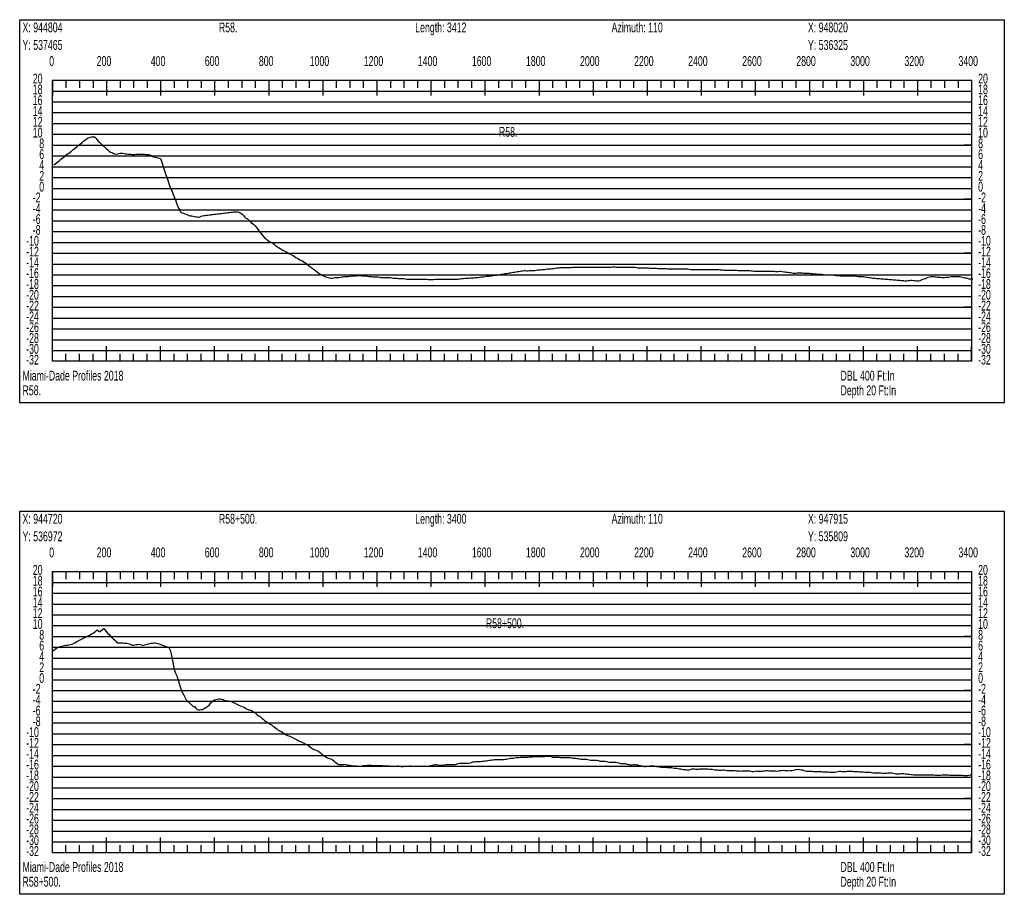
# Model space of a CAD drawing. Header units: feet. Extents: x 1 to 30, y -268 to -1.
# Tile 45 of 94: x 21 to 30, y -150 to -142. Entities that reach past the tile are written whole.
import ezdxf

# ---------------------------------------------------------------- set-up
doc = ezdxf.new("R2010")
doc.units = ezdxf.units.FT
doc.header["$MEASUREMENT"] = 0
doc.layers.add('LABELS', color=7, linetype='Continuous')
doc.layers.add('XSECTION', color=7, linetype='Continuous')

msp = doc.modelspace()

# ---------------------------------------------------------------- linework, layer by layer
at = {"layer": 'XSECTION', "color": 0, "linetype": 'Continuous'}
for points in [[(21.212, -141.895), (30.318, -141.895), (30.318, -145.44), (21.212, -145.44), (21.212, -141.895)], [(21.515, -142.455), (30.015, -142.455), (30.015, -145.055), (21.515, -145.055), (21.515, -142.455)], [(21.515, -142.455), (21.515, -142.596)], [(21.515, -142.455), (21.515, -142.596)], [(21.515, -142.455), (21.515, -142.525)], [(21.515, -142.455), (21.515, -142.525)], [(21.64, -142.455), (21.64, -142.525)], [(21.765, -142.455), (21.765, -142.525)], [(21.89, -142.455), (21.89, -142.525)], [(22.015, -142.455), (22.015, -142.596)], [(22.015, -142.455), (22.015, -142.525)], [(22.14, -142.455), (22.14, -142.525)], [(22.265, -142.455), (22.265, -142.525)], [(22.39, -142.455), (22.39, -142.525)], [(22.515, -142.455), (22.515, -142.596)], [(22.515, -142.455), (22.515, -142.525)], [(22.64, -142.455), (22.64, -142.525)], [(22.765, -142.455), (22.765, -142.525)], [(22.89, -142.455), (22.89, -142.525)], [(23.015, -142.455), (23.015, -142.596)], [(23.015, -142.455), (23.015, -142.525)], [(23.14, -142.455), (23.14, -142.525)], [(23.265, -142.455), (23.265, -142.525)], [(23.39, -142.455), (23.39, -142.525)], [(23.515, -142.455), (23.515, -142.596)], [(23.515, -142.455), (23.515, -142.525)], [(23.64, -142.455), (23.64, -142.525)], [(23.765, -142.455), (23.765, -142.525)], [(23.89, -142.455), (23.89, -142.525)], [(24.015, -142.455), (24.015, -142.596)], [(24.015, -142.455), (24.015, -142.525)], [(24.14, -142.455), (24.14, -142.525)], [(24.265, -142.455), (24.265, -142.525)], [(24.39, -142.455), (24.39, -142.525)], [(24.515, -142.455), (24.515, -142.596)], [(24.515, -142.455), (24.515, -142.525)], [(24.64, -142.455), (24.64, -142.525)], [(24.765, -142.455), (24.765, -142.525)], [(24.89, -142.455), (24.89, -142.525)], [(25.015, -142.455), (25.015, -142.596)], [(25.015, -142.455), (25.015, -142.525)], [(25.14, -142.455), (25.14, -142.525)], [(25.265, -142.455), (25.265, -142.525)], [(25.39, -142.455), (25.39, -142.525)], [(25.515, -142.455), (25.515, -142.596)], [(25.515, -142.455), (25.515, -142.525)], [(25.64, -142.455), (25.64, -142.525)], [(25.765, -142.455), (25.765, -142.525)], [(25.89, -142.455), (25.89, -142.525)], [(26.015, -142.455), (26.015, -142.596)], [(26.015, -142.455), (26.015, -142.525)], [(26.14, -142.455), (26.14, -142.525)], [(26.265, -142.455), (26.265, -142.525)], [(26.39, -142.455), (26.39, -142.525)], [(26.515, -142.455), (26.515, -142.596)], [(26.515, -142.455), (26.515, -142.525)], [(26.64, -142.455), (26.64, -142.525)], [(26.765, -142.455), (26.765, -142.525)], [(26.89, -142.455), (26.89, -142.525)], [(27.015, -142.455), (27.015, -142.596)], [(27.015, -142.455), (27.015, -142.525)], [(27.14, -142.455), (27.14, -142.525)], [(27.265, -142.455), (27.265, -142.525)], [(27.39, -142.455), (27.39, -142.525)], [(27.515, -142.455), (27.515, -142.596)], [(27.515, -142.455), (27.515, -142.525)], [(27.64, -142.455), (27.64, -142.525)], [(27.765, -142.455), (27.765, -142.525)], [(27.89, -142.455), (27.89, -142.525)], [(28.015, -142.455), (28.015, -142.596)], [(28.015, -142.455), (28.015, -142.525)], [(28.14, -142.455), (28.14, -142.525)], [(28.265, -142.455), (28.265, -142.525)], [(28.39, -142.455), (28.39, -142.525)], [(28.515, -142.455), (28.515, -142.596)], [(28.515, -142.455), (28.515, -142.525)], [(28.64, -142.455), (28.64, -142.525)], [(28.765, -142.455), (28.765, -142.525)], [(28.89, -142.455), (28.89, -142.525)], [(29.015, -142.455), (29.015, -142.596)], [(29.015, -142.455), (29.015, -142.525)], [(29.14, -142.455), (29.14, -142.525)], [(29.265, -142.455), (29.265, -142.525)], [(29.39, -142.455), (29.39, -142.525)], [(29.515, -142.455), (29.515, -142.596)], [(29.515, -142.455), (29.515, -142.525)], [(29.64, -142.455), (29.64, -142.525)], [(29.765, -142.455), (29.765, -142.525)], [(29.89, -142.455), (29.89, -142.525)], [(30.015, -142.455), (30.015, -142.596)], [(30.015, -142.455), (30.015, -142.525)], [(21.515, -143.055), (21.585, -143.055)], [(30.015, -143.055), (29.945, -143.055)], [(21.515, -143.555), (21.585, -143.555)], [(30.015, -143.555), (29.945, -143.555)], [(21.515, -144.055), (21.585, -144.055)], [(30.015, -144.055), (29.945, -144.055)], [(21.515, -144.555), (21.585, -144.555)], [(30.015, -144.555), (29.945, -144.555)], [(21.515, -145.055), (21.515, -144.914)], [(21.515, -145.055), (21.515, -144.914)], [(22.015, -145.055), (22.015, -144.914)], [(22.515, -145.055), (22.515, -144.914)], [(23.015, -145.055), (23.015, -144.914)], [(23.515, -145.055), (23.515, -144.914)], [(24.015, -145.055), (24.015, -144.914)], [(24.515, -145.055), (24.515, -144.914)], [(25.015, -145.055), (25.015, -144.914)], [(25.515, -145.055), (25.515, -144.914)], [(26.015, -145.055), (26.015, -144.914)], [(26.515, -145.055), (26.515, -144.914)], [(27.015, -145.055), (27.015, -144.914)], [(27.515, -145.055), (27.515, -144.914)], [(28.015, -145.055), (28.015, -144.914)], [(28.515, -145.055), (28.515, -144.914)], [(29.015, -145.055), (29.015, -144.914)], [(29.515, -145.055), (29.515, -144.914)], [(30.015, -145.055), (30.015, -144.914)], [(21.515, -145.055), (21.515, -144.985)], [(21.515, -145.055), (21.515, -144.985)], [(21.64, -145.055), (21.64, -144.985)], [(21.765, -145.055), (21.765, -144.985)], [(21.89, -145.055), (21.89, -144.985)], [(22.015, -145.055), (22.015, -144.985)], [(22.14, -145.055), (22.14, -144.985)], [(22.265, -145.055), (22.265, -144.985)], [(22.39, -145.055), (22.39, -144.985)], [(22.515, -145.055), (22.515, -144.985)], [(22.64, -145.055), (22.64, -144.985)], [(22.765, -145.055), (22.765, -144.985)], [(22.89, -145.055), (22.89, -144.985)], [(23.015, -145.055), (23.015, -144.985)], [(23.14, -145.055), (23.14, -144.985)], [(23.265, -145.055), (23.265, -144.985)], [(23.39, -145.055), (23.39, -144.985)], [(23.515, -145.055), (23.515, -144.985)], [(23.64, -145.055), (23.64, -144.985)], [(23.765, -145.055), (23.765, -144.985)], [(23.89, -145.055), (23.89, -144.985)], [(24.015, -145.055), (24.015, -144.985)], [(24.14, -145.055), (24.14, -144.985)], [(24.265, -145.055), (24.265, -144.985)], [(24.39, -145.055), (24.39, -144.985)], [(24.515, -145.055), (24.515, -144.985)], [(24.64, -145.055), (24.64, -144.985)], [(24.765, -145.055), (24.765, -144.985)], [(24.89, -145.055), (24.89, -144.985)], [(25.015, -145.055), (25.015, -144.985)], [(25.14, -145.055), (25.14, -144.985)], [(25.265, -145.055), (25.265, -144.985)], [(25.39, -145.055), (25.39, -144.985)], [(25.515, -145.055), (25.515, -144.985)], [(25.64, -145.055), (25.64, -144.985)], [(25.765, -145.055), (25.765, -144.985)], [(25.89, -145.055), (25.89, -144.985)], [(26.015, -145.055), (26.015, -144.985)], [(26.14, -145.055), (26.14, -144.985)], [(26.265, -145.055), (26.265, -144.985)], [(26.39, -145.055), (26.39, -144.985)], [(26.515, -145.055), (26.515, -144.985)], [(26.64, -145.055), (26.64, -144.985)], [(26.765, -145.055), (26.765, -144.985)], [(26.89, -145.055), (26.89, -144.985)], [(27.015, -145.055), (27.015, -144.985)], [(27.14, -145.055), (27.14, -144.985)], [(27.265, -145.055), (27.265, -144.985)], [(27.39, -145.055), (27.39, -144.985)], [(27.515, -145.055), (27.515, -144.985)], [(27.64, -145.055), (27.64, -144.985)], [(27.765, -145.055), (27.765, -144.985)], [(27.89, -145.055), (27.89, -144.985)], [(28.015, -145.055), (28.015, -144.985)], [(28.14, -145.055), (28.14, -144.985)], [(28.265, -145.055), (28.265, -144.985)], [(28.39, -145.055), (28.39, -144.985)], [(28.515, -145.055), (28.515, -144.985)], [(28.64, -145.055), (28.64, -144.985)], [(28.765, -145.055), (28.765, -144.985)], [(28.89, -145.055), (28.89, -144.985)], [(29.015, -145.055), (29.015, -144.985)], [(29.14, -145.055), (29.14, -144.985)], [(29.265, -145.055), (29.265, -144.985)], [(29.39, -145.055), (29.39, -144.985)], [(29.515, -145.055), (29.515, -144.985)], [(29.64, -145.055), (29.64, -144.985)], [(29.765, -145.055), (29.765, -144.985)], [(29.89, -145.055), (29.89, -144.985)], [(30.015, -145.055), (30.015, -144.985)], [(21.212, -146.44), (30.318, -146.44), (30.318, -149.985), (21.212, -149.985), (21.212, -146.44)], [(21.515, -147), (30.015, -147), (30.015, -149.6), (21.515, -149.6), (21.515, -147)], [(21.515, -147), (21.515, -147.141)], [(21.515, -147), (21.515, -147.141)], [(21.515, -147), (21.515, -147.07)], [(21.515, -147), (21.515, -147.07)], [(21.64, -147), (21.64, -147.07)], [(21.765, -147), (21.765, -147.07)], [(21.89, -147), (21.89, -147.07)], [(22.015, -147), (22.015, -147.141)], [(22.015, -147), (22.015, -147.07)], [(22.14, -147), (22.14, -147.07)], [(22.265, -147), (22.265, -147.07)], [(22.39, -147), (22.39, -147.07)], [(22.515, -147), (22.515, -147.141)], [(22.515, -147), (22.515, -147.07)], [(22.64, -147), (22.64, -147.07)], [(22.765, -147), (22.765, -147.07)], [(22.89, -147), (22.89, -147.07)], [(23.015, -147), (23.015, -147.141)], [(23.015, -147), (23.015, -147.07)], [(23.14, -147), (23.14, -147.07)], [(23.265, -147), (23.265, -147.07)], [(23.39, -147), (23.39, -147.07)], [(23.515, -147), (23.515, -147.141)], [(23.515, -147), (23.515, -147.07)], [(23.64, -147), (23.64, -147.07)], [(23.765, -147), (23.765, -147.07)], [(23.89, -147), (23.89, -147.07)], [(24.015, -147), (24.015, -147.141)], [(24.015, -147), (24.015, -147.07)], [(24.14, -147), (24.14, -147.07)], [(24.265, -147), (24.265, -147.07)], [(24.39, -147), (24.39, -147.07)], [(24.515, -147), (24.515, -147.141)], [(24.515, -147), (24.515, -147.07)], [(24.64, -147), (24.64, -147.07)], [(24.765, -147), (24.765, -147.07)], [(24.89, -147), (24.89, -147.07)], [(25.015, -147), (25.015, -147.141)], [(25.015, -147), (25.015, -147.07)], [(25.14, -147), (25.14, -147.07)], [(25.265, -147), (25.265, -147.07)], [(25.39, -147), (25.39, -147.07)], [(25.515, -147), (25.515, -147.141)], [(25.515, -147), (25.515, -147.07)], [(25.64, -147), (25.64, -147.07)], [(25.765, -147), (25.765, -147.07)], [(25.89, -147), (25.89, -147.07)], [(26.015, -147), (26.015, -147.141)], [(26.015, -147), (26.015, -147.07)], [(26.14, -147), (26.14, -147.07)], [(26.265, -147), (26.265, -147.07)], [(26.39, -147), (26.39, -147.07)], [(26.515, -147), (26.515, -147.141)], [(26.515, -147), (26.515, -147.07)], [(26.64, -147), (26.64, -147.07)], [(26.765, -147), (26.765, -147.07)], [(26.89, -147), (26.89, -147.07)], [(27.015, -147), (27.015, -147.141)], [(27.015, -147), (27.015, -147.07)], [(27.14, -147), (27.14, -147.07)], [(27.265, -147), (27.265, -147.07)], [(27.39, -147), (27.39, -147.07)], [(27.515, -147), (27.515, -147.141)], [(27.515, -147), (27.515, -147.07)], [(27.64, -147), (27.64, -147.07)], [(27.765, -147), (27.765, -147.07)], [(27.89, -147), (27.89, -147.07)], [(28.015, -147), (28.015, -147.141)], [(28.015, -147), (28.015, -147.07)], [(28.14, -147), (28.14, -147.07)], [(28.265, -147), (28.265, -147.07)], [(28.39, -147), (28.39, -147.07)], [(28.515, -147), (28.515, -147.141)], [(28.515, -147), (28.515, -147.07)], [(28.64, -147), (28.64, -147.07)], [(28.765, -147), (28.765, -147.07)], [(28.89, -147), (28.89, -147.07)], [(29.015, -147), (29.015, -147.141)], [(29.015, -147), (29.015, -147.07)], [(29.14, -147), (29.14, -147.07)], [(29.265, -147), (29.265, -147.07)], [(29.39, -147), (29.39, -147.07)], [(29.515, -147), (29.515, -147.141)], [(29.515, -147), (29.515, -147.07)], [(29.64, -147), (29.64, -147.07)], [(29.765, -147), (29.765, -147.07)], [(29.89, -147), (29.89, -147.07)], [(30.015, -147), (30.015, -147.141)], [(30.015, -147), (30.015, -147.07)], [(21.515, -147.6), (21.585, -147.6)], [(30.015, -147.6), (29.945, -147.6)], [(21.515, -148.1), (21.585, -148.1)], [(30.015, -148.1), (29.945, -148.1)], [(21.515, -148.6), (21.585, -148.6)], [(30.015, -148.6), (29.945, -148.6)], [(21.515, -149.1), (21.585, -149.1)], [(30.015, -149.1), (29.945, -149.1)], [(21.515, -149.6), (21.515, -149.459)], [(21.515, -149.6), (21.515, -149.459)], [(22.015, -149.6), (22.015, -149.459)], [(22.515, -149.6), (22.515, -149.459)], [(23.015, -149.6), (23.015, -149.459)], [(23.515, -149.6), (23.515, -149.459)], [(24.015, -149.6), (24.015, -149.459)], [(24.515, -149.6), (24.515, -149.459)], [(25.015, -149.6), (25.015, -149.459)], [(25.515, -149.6), (25.515, -149.459)], [(26.015, -149.6), (26.015, -149.459)], [(26.515, -149.6), (26.515, -149.459)], [(27.015, -149.6), (27.015, -149.459)], [(27.515, -149.6), (27.515, -149.459)], [(28.015, -149.6), (28.015, -149.459)], [(28.515, -149.6), (28.515, -149.459)], [(29.015, -149.6), (29.015, -149.459)], [(29.515, -149.6), (29.515, -149.459)], [(30.015, -149.6), (30.015, -149.459)], [(21.515, -149.6), (21.515, -149.53)], [(21.515, -149.6), (21.515, -149.53)], [(21.64, -149.6), (21.64, -149.53)], [(21.765, -149.6), (21.765, -149.53)], [(21.89, -149.6), (21.89, -149.53)], [(22.015, -149.6), (22.015, -149.53)], [(22.14, -149.6), (22.14, -149.53)], [(22.265, -149.6), (22.265, -149.53)], [(22.39, -149.6), (22.39, -149.53)], [(22.515, -149.6), (22.515, -149.53)], [(22.64, -149.6), (22.64, -149.53)], [(22.765, -149.6), (22.765, -149.53)], [(22.89, -149.6), (22.89, -149.53)], [(23.015, -149.6), (23.015, -149.53)], [(23.14, -149.6), (23.14, -149.53)], [(23.265, -149.6), (23.265, -149.53)], [(23.39, -149.6), (23.39, -149.53)], [(23.515, -149.6), (23.515, -149.53)], [(23.64, -149.6), (23.64, -149.53)], [(23.765, -149.6), (23.765, -149.53)], [(23.89, -149.6), (23.89, -149.53)], [(24.015, -149.6), (24.015, -149.53)], [(24.14, -149.6), (24.14, -149.53)], [(24.265, -149.6), (24.265, -149.53)], [(24.39, -149.6), (24.39, -149.53)], [(24.515, -149.6), (24.515, -149.53)], [(24.64, -149.6), (24.64, -149.53)], [(24.765, -149.6), (24.765, -149.53)], [(24.89, -149.6), (24.89, -149.53)], [(25.015, -149.6), (25.015, -149.53)], [(25.14, -149.6), (25.14, -149.53)], [(25.265, -149.6), (25.265, -149.53)], [(25.39, -149.6), (25.39, -149.53)], [(25.515, -149.6), (25.515, -149.53)], [(25.64, -149.6), (25.64, -149.53)], [(25.765, -149.6), (25.765, -149.53)], [(25.89, -149.6), (25.89, -149.53)], [(26.015, -149.6), (26.015, -149.53)], [(26.14, -149.6), (26.14, -149.53)], [(26.265, -149.6), (26.265, -149.53)], [(26.39, -149.6), (26.39, -149.53)], [(26.515, -149.6), (26.515, -149.53)], [(26.64, -149.6), (26.64, -149.53)], [(26.765, -149.6), (26.765, -149.53)], [(26.89, -149.6), (26.89, -149.53)], [(27.015, -149.6), (27.015, -149.53)], [(27.14, -149.6), (27.14, -149.53)], [(27.265, -149.6), (27.265, -149.53)], [(27.39, -149.6), (27.39, -149.53)], [(27.515, -149.6), (27.515, -149.53)], [(27.64, -149.6), (27.64, -149.53)], [(27.765, -149.6), (27.765, -149.53)], [(27.89, -149.6), (27.89, -149.53)], [(28.015, -149.6), (28.015, -149.53)], [(28.14, -149.6), (28.14, -149.53)], [(28.265, -149.6), (28.265, -149.53)], [(28.39, -149.6), (28.39, -149.53)], [(28.515, -149.6), (28.515, -149.53)], [(28.64, -149.6), (28.64, -149.53)], [(28.765, -149.6), (28.765, -149.53)], [(28.89, -149.6), (28.89, -149.53)], [(29.015, -149.6), (29.015, -149.53)], [(29.14, -149.6), (29.14, -149.53)], [(29.265, -149.6), (29.265, -149.53)], [(29.39, -149.6), (29.39, -149.53)], [(29.515, -149.6), (29.515, -149.53)], [(29.64, -149.6), (29.64, -149.53)], [(29.765, -149.6), (29.765, -149.53)], [(29.89, -149.6), (29.89, -149.53)], [(30.015, -149.6), (30.015, -149.53)]]:
    msp.add_lwpolyline(points, dxfattribs=at)
at = {"layer": 'XSECTION', "color": 0}
for points in [[(21.515, -142.555), (30.015, -142.555)], [(21.515, -142.655), (30.015, -142.655)], [(21.515, -142.755), (30.015, -142.755)], [(21.515, -142.855), (30.015, -142.855)], [(21.515, -142.955), (30.015, -142.955)], [(21.515, -143.055), (30.015, -143.055)], [(21.515, -143.155), (30.015, -143.155)], [(21.515, -143.255), (30.015, -143.255)], [(21.515, -143.355), (30.015, -143.355)], [(21.515, -143.455), (30.015, -143.455)], [(21.515, -143.555), (30.015, -143.555)], [(21.515, -143.655), (30.015, -143.655)], [(21.515, -143.755), (30.015, -143.755)], [(21.515, -143.855), (30.015, -143.855)], [(21.515, -143.955), (30.015, -143.955)], [(21.515, -144.055), (30.015, -144.055)], [(21.515, -144.155), (30.015, -144.155)], [(21.515, -144.255), (30.015, -144.255)], [(21.515, -144.355), (30.015, -144.355)], [(21.515, -144.455), (30.015, -144.455)], [(21.515, -144.555), (30.015, -144.555)], [(21.515, -144.655), (30.015, -144.655)], [(21.515, -144.755), (30.015, -144.755)], [(21.515, -144.855), (30.015, -144.855)], [(21.515, -144.955), (30.015, -144.955)], [(21.515, -147.1), (30.015, -147.1)], [(21.515, -147.2), (30.015, -147.2)], [(21.515, -147.3), (30.015, -147.3)], [(21.515, -147.4), (30.015, -147.4)], [(21.515, -147.5), (30.015, -147.5)], [(21.515, -147.6), (30.015, -147.6)], [(21.515, -147.7), (30.015, -147.7)], [(21.515, -147.8), (30.015, -147.8)], [(21.515, -147.9), (30.015, -147.9)], [(21.515, -148), (30.015, -148)], [(21.515, -148.1), (30.015, -148.1)], [(21.515, -148.2), (30.015, -148.2)], [(21.515, -148.3), (30.015, -148.3)], [(21.515, -148.4), (30.015, -148.4)], [(21.515, -148.5), (30.015, -148.5)], [(21.515, -148.6), (30.015, -148.6)], [(21.515, -148.7), (30.015, -148.7)], [(21.515, -148.8), (30.015, -148.8)], [(21.515, -148.9), (30.015, -148.9)], [(21.515, -149), (30.015, -149)], [(21.515, -149.1), (30.015, -149.1)], [(21.515, -149.2), (30.015, -149.2)], [(21.515, -149.3), (30.015, -149.3)], [(21.515, -149.4), (30.015, -149.4)], [(21.515, -149.5), (30.015, -149.5)]]:
    msp.add_lwpolyline(points, dxfattribs=at)
at = {"layer": 'XSECTION', "color": 5, "linetype": 'Continuous'}
for points in [[(21.528, -143.239), (21.54, -143.229), (21.5525, -143.219), (21.565, -143.209), (21.5775, -143.1995), (21.59, -143.1895), (21.6025, -143.1795), (21.615, -143.1695), (21.6275, -143.1595), (21.64, -143.1495), (21.6525, -143.1395), (21.665, -143.1295), (21.6775, -143.1195), (21.69, -143.11), (21.7025, -143.1), (21.715, -143.09), (21.7275, -143.08), (21.74, -143.07), (21.7525, -143.06), (21.765, -143.05), (21.7775, -143.04), (21.79, -143.03), (21.8025, -143.02), (21.815, -143.0105), (21.8275, -143.0005), (21.84, -142.992), (21.8525, -142.9875), (21.865, -142.9825), (21.8775, -142.98), (21.89, -142.9795), (21.9025, -142.979), (21.915, -142.992), (21.9275, -143.0065), (21.94, -143.021), (21.9525, -143.0325), (21.965, -143.044), (21.9775, -143.055), (21.99, -143.066), (22.0025, -143.0775), (22.015, -143.0885), (22.0275, -143.0995), (22.04, -143.11), (22.0525, -143.12), (22.065, -143.124), (22.0775, -143.131), (22.09, -143.1355), (22.1025, -143.1385), (22.115, -143.135), (22.1275, -143.1315), (22.14, -143.13), (22.1525, -143.129), (22.165, -143.1305), (22.1775, -143.133), (22.19, -143.135), (22.2025, -143.136), (22.215, -143.1375), (22.2275, -143.1385), (22.24, -143.1395), (22.2525, -143.141), (22.265, -143.142), (22.2775, -143.1405), (22.29, -143.1395), (22.3025, -143.1395), (22.315, -143.1395), (22.3275, -143.1395), (22.34, -143.1395), (22.3525, -143.14), (22.365, -143.14), (22.3775, -143.1405), (22.39, -143.142), (22.4025, -143.143), (22.415, -143.1445), (22.4275, -143.152), (22.44, -143.1595), (22.4525, -143.1635), (22.465, -143.167), (22.4775, -143.17), (22.49, -143.173), (22.5025, -143.176), (22.515, -143.1795), (22.5275, -143.2135), (22.54, -143.253), (22.5525, -143.292), (22.565, -143.3315), (22.5775, -143.371), (22.59, -143.4105), (22.6025, -143.448), (22.615, -143.4695), (22.6275, -143.5025), (22.64, -143.5345), (22.6525, -143.5605), (22.665, -143.601), (22.6775, -143.632), (22.69, -143.6495), (22.7025, -143.678), (22.715, -143.681), (22.7275, -143.6855), (22.74, -143.69), (22.7525, -143.6945), (22.765, -143.6995), (22.7775, -143.7055), (22.79, -143.708), (22.8025, -143.71), (22.815, -143.7125), (22.8275, -143.715), (22.84, -143.7175), (22.8525, -143.72), (22.865, -143.7205), (22.8775, -143.7185), (22.89, -143.7135), (22.9025, -143.709), (22.915, -143.7075), (22.9275, -143.7055), (22.94, -143.704), (22.9525, -143.7025), (22.965, -143.701), (22.9775, -143.6995), (22.99, -143.698), (23.0025, -143.6965), (23.015, -143.6945), (23.0275, -143.693), (23.04, -143.6915), (23.0525, -143.69), (23.065, -143.6885), (23.0775, -143.687), (23.09, -143.6855), (23.1025, -143.684), (23.115, -143.682), (23.1275, -143.6805), (23.14, -143.679), (23.1525, -143.6775), (23.165, -143.676), (23.1775, -143.6745), (23.19, -143.673), (23.2025, -143.671), (23.215, -143.671), (23.2275, -143.671), (23.24, -143.675), (23.2525, -143.6815), (23.265, -143.6905), (23.2775, -143.7035), (23.29, -143.7175), (23.3025, -143.731), (23.315, -143.735), (23.3275, -143.7455), (23.34, -143.756), (23.3525, -143.77), (23.365, -143.779), (23.3775, -143.7885), (23.39, -143.8005), (23.4025, -143.818), (23.415, -143.835), (23.4275, -143.8505), (23.44, -143.866), (23.4525, -143.8815), (23.465, -143.897), (23.4775, -143.9125), (23.49, -143.922), (23.5025, -143.9335), (23.515, -143.944), (23.5275, -143.9495), (23.54, -143.9545), (23.5525, -143.961), (23.565, -143.9725), (23.5775, -143.9835), (23.59, -143.992), (23.6025, -143.9995), (23.615, -144.0075), (23.6275, -144.0155), (23.64, -144.0225), (23.6525, -144.029), (23.665, -144.036), (23.6775, -144.043), (23.69, -144.0495), (23.7025, -144.0565), (23.715, -144.0635), (23.7275, -144.07), (23.74, -144.077), (23.7525, -144.0855), (23.765, -144.0935), (23.7775, -144.1005), (23.79, -144.108), (23.8025, -144.115), (23.815, -144.1215), (23.8275, -144.126), (23.84, -144.1355), (23.8525, -144.145), (23.865, -144.154), (23.8775, -144.1625), (23.89, -144.1705), (23.9025, -144.18), (23.915, -144.192), (23.9275, -144.2005), (23.94, -144.21), (23.9525, -144.22), (23.965, -144.23), (23.9775, -144.24), (23.99, -144.2475), (24.0025, -144.2545), (24.015, -144.262), (24.0275, -144.2685), (24.04, -144.2725), (24.0525, -144.276), (24.065, -144.279), (24.0775, -144.2825), (24.09, -144.285), (24.1025, -144.285), (24.115, -144.283), (24.1275, -144.28), (24.14, -144.28), (24.1525, -144.28), (24.165, -144.28), (24.1775, -144.277), (24.19, -144.275), (24.2025, -144.275), (24.215, -144.2715), (24.2275, -144.2705), (24.24, -144.2705), (24.2525, -144.2705), (24.265, -144.268), (24.2775, -144.2655), (24.29, -144.2655), (24.3025, -144.2655), (24.315, -144.2655), (24.3275, -144.2655), (24.34, -144.2625), (24.3525, -144.2605), (24.365, -144.2605), (24.3775, -144.263), (24.39, -144.2655), (24.4025, -144.2655), (24.415, -144.2655), (24.4275, -144.2665), (24.44, -144.27), (24.4525, -144.27), (24.465, -144.271), (24.4775, -144.2725), (24.49, -144.2745), (24.5025, -144.275), (24.515, -144.275), (24.5275, -144.275), (24.54, -144.277), (24.5525, -144.28), (24.565, -144.28), (24.5775, -144.28), (24.59, -144.2795), (24.6025, -144.2795), (24.615, -144.2795), (24.6275, -144.2795), (24.64, -144.2795), (24.6525, -144.2825), (24.665, -144.2845), (24.6775, -144.2845), (24.69, -144.2845), (24.7025, -144.286), (24.715, -144.2895), (24.7275, -144.2895), (24.74, -144.289), (24.7525, -144.289), (24.765, -144.289), (24.7775, -144.2915), (24.79, -144.294), (24.8025, -144.294), (24.815, -144.294), (24.8275, -144.294), (24.84, -144.294), (24.8525, -144.294), (24.865, -144.294), (24.8775, -144.294), (24.89, -144.294), (24.9025, -144.294), (24.915, -144.294), (24.9275, -144.294), (24.94, -144.294), (24.9525, -144.294), (24.965, -144.2945), (24.9775, -144.2965), (24.99, -144.2985), (25.0025, -144.299), (25.015, -144.299), (25.0275, -144.299), (25.04, -144.298), (25.0525, -144.296), (25.065, -144.2945), (25.0775, -144.2945), (25.09, -144.294), (25.1025, -144.294), (25.115, -144.294), (25.1275, -144.294), (25.14, -144.294), (25.1525, -144.294), (25.165, -144.294), (25.1775, -144.2945), (25.19, -144.2945), (25.2025, -144.2945), (25.215, -144.2945), (25.2275, -144.2945), (25.24, -144.2945), (25.2525, -144.2945), (25.265, -144.2945), (25.2775, -144.2925), (25.29, -144.291), (25.3025, -144.2895), (25.315, -144.2895), (25.3275, -144.2865), (25.34, -144.2845), (25.3525, -144.2845), (25.365, -144.2845), (25.3775, -144.284), (25.39, -144.284), (25.4025, -144.284), (25.415, -144.283), (25.4275, -144.281), (25.44, -144.2795), (25.4525, -144.279), (25.465, -144.278), (25.4775, -144.274), (25.49, -144.2735), (25.5025, -144.2725), (25.515, -144.269), (25.5275, -144.268), (25.54, -144.268), (25.5525, -144.268), (25.565, -144.2645), (25.5775, -144.263), (25.59, -144.2625), (25.6025, -144.2595), (25.615, -144.2575), (25.6275, -144.2575), (25.64, -144.254), (25.6525, -144.2515), (25.665, -144.2495), (25.6775, -144.2475), (25.69, -144.2455), (25.7025, -144.2435), (25.715, -144.2415), (25.7275, -144.2395), (25.74, -144.2375), (25.7525, -144.2355), (25.765, -144.2335), (25.7775, -144.2315), (25.79, -144.2295), (25.8025, -144.2275), (25.815, -144.2255), (25.8275, -144.2235), (25.84, -144.2215), (25.8525, -144.2195), (25.865, -144.2175), (25.8775, -144.2155), (25.89, -144.2145), (25.9025, -144.218), (25.915, -144.2175), (25.9275, -144.2155), (25.94, -144.214), (25.9525, -144.2145), (25.965, -144.2145), (25.9775, -144.2145), (25.99, -144.211), (26.0025, -144.2095), (26.015, -144.2095), (26.0275, -144.2095), (26.04, -144.2065), (26.0525, -144.2045), (26.065, -144.2045), (26.0775, -144.2025), (26.09, -144.1995), (26.1025, -144.1995), (26.115, -144.1995), (26.1275, -144.199), (26.14, -144.197), (26.1525, -144.1955), (26.165, -144.1935), (26.1775, -144.1905), (26.19, -144.189), (26.2025, -144.189), (26.215, -144.1885), (26.2275, -144.1885), (26.24, -144.1885), (26.2525, -144.1885), (26.265, -144.1885), (26.2775, -144.1885), (26.29, -144.1875), (26.3025, -144.1865), (26.315, -144.186), (26.3275, -144.185), (26.34, -144.184), (26.3525, -144.183), (26.365, -144.183), (26.3775, -144.183), (26.39, -144.183), (26.4025, -144.183), (26.415, -144.183), (26.4275, -144.183), (26.44, -144.1835), (26.4525, -144.1835), (26.465, -144.1835), (26.4775, -144.1835), (26.49, -144.1835), (26.5025, -144.1835), (26.515, -144.184), (26.5275, -144.184), (26.54, -144.184), (26.5525, -144.184), (26.565, -144.184), (26.5775, -144.1845), (26.59, -144.1845), (26.6025, -144.1845), (26.615, -144.1845), (26.6275, -144.185), (26.64, -144.185), (26.6525, -144.185), (26.665, -144.185), (26.6775, -144.1845), (26.69, -144.1825), (26.7025, -144.181), (26.715, -144.182), (26.7275, -144.185), (26.74, -144.185), (26.7525, -144.185), (26.765, -144.185), (26.7775, -144.185), (26.79, -144.185), (26.8025, -144.185), (26.815, -144.185), (26.8275, -144.185), (26.84, -144.185), (26.8525, -144.185), (26.865, -144.185), (26.8775, -144.185), (26.89, -144.185), (26.9025, -144.185), (26.915, -144.1875), (26.9275, -144.19), (26.94, -144.19), (26.9525, -144.19), (26.965, -144.19), (26.9775, -144.19), (26.99, -144.1905), (27.0025, -144.191), (27.015, -144.1915), (27.0275, -144.1915), (27.04, -144.192), (27.0525, -144.1925), (27.065, -144.193), (27.0775, -144.1935), (27.09, -144.194), (27.1025, -144.1945), (27.115, -144.195), (27.1275, -144.1955), (27.14, -144.196), (27.1525, -144.1965), (27.165, -144.1965), (27.1775, -144.197), (27.19, -144.1975), (27.2025, -144.198), (27.215, -144.1985), (27.2275, -144.199), (27.24, -144.1995), (27.2525, -144.1995), (27.265, -144.1995), (27.2775, -144.1995), (27.29, -144.1995), (27.3025, -144.2), (27.315, -144.2), (27.3275, -144.2), (27.34, -144.2), (27.3525, -144.2), (27.365, -144.2), (27.3775, -144.2), (27.39, -144.201), (27.4025, -144.203), (27.415, -144.205), (27.4275, -144.205), (27.44, -144.205), (27.4525, -144.205), (27.465, -144.205), (27.4775, -144.205), (27.49, -144.205), (27.5025, -144.205), (27.515, -144.205), (27.5275, -144.205), (27.54, -144.205), (27.5525, -144.205), (27.565, -144.205), (27.5775, -144.205), (27.59, -144.205), (27.6025, -144.205), (27.615, -144.2045), (27.6275, -144.2045), (27.64, -144.2045), (27.6525, -144.2045), (27.665, -144.2045), (27.6775, -144.206), (27.69, -144.2085), (27.7025, -144.2095), (27.715, -144.21), (27.7275, -144.2105), (27.74, -144.2105), (27.7525, -144.211), (27.765, -144.211), (27.7775, -144.2115), (27.79, -144.212), (27.8025, -144.212), (27.815, -144.2125), (27.8275, -144.2125), (27.84, -144.213), (27.8525, -144.2135), (27.865, -144.2135), (27.8775, -144.214), (27.89, -144.214), (27.9025, -144.2145), (27.915, -144.2145), (27.9275, -144.2145), (27.94, -144.215), (27.9525, -144.215), (27.965, -144.215), (27.9775, -144.2165), (27.99, -144.2185), (28.0025, -144.22), (28.015, -144.22), (28.0275, -144.22), (28.04, -144.22), (28.0525, -144.22), (28.065, -144.22), (28.0775, -144.22), (28.09, -144.2205), (28.1025, -144.2205), (28.115, -144.2205), (28.1275, -144.2205), (28.14, -144.2205), (28.1525, -144.2205), (28.165, -144.2205), (28.1775, -144.2205), (28.19, -144.222), (28.2025, -144.2235), (28.215, -144.2255), (28.2275, -144.223), (28.24, -144.221), (28.2525, -144.222), (28.265, -144.2245), (28.2775, -144.226), (28.29, -144.2275), (28.3025, -144.229), (28.315, -144.23), (28.3275, -144.232), (28.34, -144.234), (28.3525, -144.236), (28.365, -144.24), (28.3775, -144.24), (28.39, -144.2385), (28.4025, -144.2375), (28.415, -144.236), (28.4275, -144.2355), (28.44, -144.2365), (28.4525, -144.2375), (28.465, -144.2385), (28.4775, -144.2395), (28.49, -144.24), (28.5025, -144.24), (28.515, -144.241), (28.5275, -144.2425), (28.54, -144.2435), (28.5525, -144.2445), (28.565, -144.245), (28.5775, -144.2455), (28.59, -144.249), (28.6025, -144.25), (28.615, -144.25), (28.6275, -144.25), (28.64, -144.2515), (28.6525, -144.253), (28.665, -144.2545), (28.6775, -144.255), (28.69, -144.255), (28.7025, -144.255), (28.715, -144.255), (28.7275, -144.2555), (28.74, -144.257), (28.7525, -144.259), (28.765, -144.26), (28.7775, -144.26), (28.79, -144.261), (28.8025, -144.263), (28.815, -144.2645), (28.8275, -144.265), (28.84, -144.265), (28.8525, -144.265), (28.865, -144.265), (28.8775, -144.265), (28.89, -144.265), (28.9025, -144.265), (28.915, -144.265), (28.9275, -144.265), (28.94, -144.265), (28.9525, -144.267), (28.965, -144.27), (28.9775, -144.27), (28.99, -144.27), (29.0025, -144.2705), (29.015, -144.2705), (29.0275, -144.273), (29.04, -144.276), (29.0525, -144.277), (29.065, -144.2785), (29.0775, -144.2795), (29.09, -144.2815), (29.1025, -144.285), (29.115, -144.286), (29.1275, -144.287), (29.14, -144.288), (29.1525, -144.289), (29.165, -144.29), (29.1775, -144.291), (29.19, -144.292), (29.2025, -144.293), (29.215, -144.294), (29.2275, -144.295), (29.24, -144.296), (29.2525, -144.297), (29.265, -144.298), (29.2775, -144.299), (29.29, -144.3), (29.3025, -144.301), (29.315, -144.302), (29.3275, -144.303), (29.34, -144.304), (29.3525, -144.305), (29.365, -144.306), (29.3775, -144.307), (29.39, -144.308), (29.4025, -144.309), (29.415, -144.31), (29.4275, -144.3085), (29.44, -144.3065), (29.4525, -144.3055), (29.465, -144.305), (29.4775, -144.306), (29.49, -144.308), (29.5025, -144.3095), (29.515, -144.31), (29.5275, -144.31), (29.54, -144.307), (29.5525, -144.3025), (29.565, -144.2965), (29.5775, -144.293), (29.59, -144.2895), (29.6025, -144.2825), (29.615, -144.2775), (29.6275, -144.274), (29.64, -144.2705), (29.6525, -144.2705), (29.665, -144.271), (29.6775, -144.2725), (29.69, -144.2745), (29.7025, -144.2755), (29.715, -144.2755), (29.7275, -144.277), (29.74, -144.279), (29.7525, -144.2805), (29.765, -144.279), (29.7775, -144.2775), (29.79, -144.276), (29.8025, -144.276), (29.815, -144.274), (29.8275, -144.271), (29.84, -144.271), (29.8525, -144.271), (29.865, -144.2715), (29.8775, -144.2715), (29.89, -144.2715), (29.9025, -144.2715), (29.915, -144.274), (29.9275, -144.2765), (29.94, -144.2795), (29.9525, -144.2815), (29.965, -144.284), (29.9775, -144.287), (29.99, -144.2905), (30.0025, -144.291), (30.015, -144.291), (30.0275, -144.2905)], [(21.515, -147.735), (21.5275, -147.7255), (21.54, -147.7165), (21.5525, -147.7075), (21.565, -147.6985), (21.5775, -147.6945), (21.59, -147.692), (21.6025, -147.6895), (21.615, -147.687), (21.6275, -147.6845), (21.64, -147.6815), (21.6525, -147.679), (21.665, -147.6765), (21.6775, -147.674), (21.69, -147.6715), (21.7025, -147.667), (21.715, -147.6605), (21.7275, -147.6545), (21.74, -147.648), (21.7525, -147.6415), (21.765, -147.635), (21.7775, -147.6285), (21.79, -147.622), (21.8025, -147.6155), (21.815, -147.6095), (21.8275, -147.603), (21.84, -147.5965), (21.8525, -147.59), (21.865, -147.5835), (21.8775, -147.577), (21.89, -147.57), (21.9025, -147.56), (21.915, -147.55), (21.9275, -147.54), (21.94, -147.549), (21.9525, -147.556), (21.965, -147.546), (21.9775, -147.536), (21.99, -147.5275), (22.0025, -147.541), (22.015, -147.556), (22.0275, -147.5715), (22.04, -147.5815), (22.0525, -147.5975), (22.065, -147.609), (22.0775, -147.6205), (22.09, -147.632), (22.1025, -147.6435), (22.115, -147.66), (22.1275, -147.66), (22.14, -147.66), (22.1525, -147.66), (22.165, -147.66), (22.1775, -147.6605), (22.19, -147.661), (22.2025, -147.663), (22.215, -147.665), (22.2275, -147.6675), (22.24, -147.6735), (22.2525, -147.6795), (22.265, -147.679), (22.2775, -147.676), (22.29, -147.6745), (22.3025, -147.6735), (22.315, -147.6725), (22.3275, -147.6735), (22.34, -147.678), (22.3525, -147.6825), (22.365, -147.678), (22.3775, -147.673), (22.39, -147.6705), (22.4025, -147.668), (22.415, -147.666), (22.4275, -147.663), (22.44, -147.6605), (22.4525, -147.6595), (22.465, -147.659), (22.4775, -147.6605), (22.49, -147.665), (22.5025, -147.6695), (22.515, -147.674), (22.5275, -147.6785), (22.54, -147.683), (22.5525, -147.6875), (22.565, -147.692), (22.5775, -147.6965), (22.59, -147.703), (22.6025, -147.727), (22.615, -147.777), (22.6275, -147.837), (22.64, -147.9045), (22.6525, -147.938), (22.665, -147.9645), (22.6775, -148.0035), (22.69, -148.044), (22.7025, -148.085), (22.715, -148.114), (22.7275, -148.136), (22.74, -148.1615), (22.7525, -148.1865), (22.765, -148.1975), (22.7775, -148.2085), (22.79, -148.2205), (22.8025, -148.234), (22.815, -148.2485), (22.8275, -148.249), (22.84, -148.2625), (22.8525, -148.277), (22.865, -148.2795), (22.8775, -148.2775), (22.89, -148.276), (22.9025, -148.2745), (22.915, -148.268), (22.9275, -148.2605), (22.94, -148.2535), (22.9525, -148.2455), (22.965, -148.236), (22.9775, -148.221), (22.99, -148.206), (23.0025, -148.1965), (23.015, -148.1875), (23.0275, -148.183), (23.04, -148.1805), (23.0525, -148.178), (23.065, -148.178), (23.0775, -148.1785), (23.09, -148.1835), (23.1025, -148.189), (23.115, -148.1915), (23.1275, -148.1945), (23.14, -148.1965), (23.1525, -148.1995), (23.165, -148.2), (23.1775, -148.205), (23.19, -148.211), (23.2025, -148.2175), (23.215, -148.2235), (23.2275, -148.23), (23.24, -148.236), (23.2525, -148.243), (23.265, -148.2475), (23.2775, -148.252), (23.29, -148.2585), (23.3025, -148.265), (23.315, -148.2715), (23.3275, -148.278), (23.34, -148.279), (23.3525, -148.281), (23.365, -148.291), (23.3775, -148.299), (23.39, -148.307), (23.4025, -148.318), (23.415, -148.3285), (23.4275, -148.3375), (23.44, -148.3445), (23.4525, -148.3545), (23.465, -148.365), (23.4775, -148.376), (23.49, -148.387), (23.5025, -148.3965), (23.515, -148.403), (23.5275, -148.41), (23.54, -148.4185), (23.5525, -148.4285), (23.565, -148.4355), (23.5775, -148.444), (23.59, -148.4545), (23.6025, -148.4655), (23.615, -148.473), (23.6275, -148.477), (23.64, -148.485), (23.6525, -148.493), (23.665, -148.501), (23.6775, -148.509), (23.69, -148.515), (23.7025, -148.5195), (23.715, -148.5255), (23.7275, -148.532), (23.74, -148.5385), (23.7525, -148.5445), (23.765, -148.551), (23.7775, -148.5575), (23.79, -148.564), (23.8025, -148.57), (23.815, -148.5755), (23.8275, -148.5795), (23.84, -148.5855), (23.8525, -148.592), (23.865, -148.598), (23.8775, -148.6065), (23.89, -148.6155), (23.9025, -148.6245), (23.915, -148.633), (23.9275, -148.641), (23.94, -148.648), (23.9525, -148.6515), (23.965, -148.6575), (23.9775, -148.665), (23.99, -148.6745), (24.0025, -148.6845), (24.015, -148.696), (24.0275, -148.705), (24.04, -148.7135), (24.0525, -148.721), (24.065, -148.725), (24.0775, -148.7285), (24.09, -148.733), (24.1025, -148.739), (24.115, -148.7485), (24.1275, -148.7605), (24.14, -148.77), (24.1525, -148.7785), (24.165, -148.7855), (24.1775, -148.7855), (24.19, -148.7855), (24.2025, -148.7845), (24.215, -148.7815), (24.2275, -148.783), (24.24, -148.786), (24.2525, -148.7895), (24.265, -148.7915), (24.2775, -148.7935), (24.29, -148.7955), (24.3025, -148.7955), (24.315, -148.7955), (24.3275, -148.7955), (24.34, -148.7985), (24.3525, -148.8), (24.365, -148.8), (24.3775, -148.7975), (24.39, -148.795), (24.4025, -148.795), (24.415, -148.792), (24.4275, -148.79), (24.44, -148.79), (24.4525, -148.79), (24.465, -148.7905), (24.4775, -148.7935), (24.49, -148.795), (24.5025, -148.795), (24.515, -148.795), (24.5275, -148.795), (24.54, -148.795), (24.5525, -148.795), (24.565, -148.795), (24.5775, -148.7955), (24.59, -148.796), (24.6025, -148.7965), (24.615, -148.7975), (24.6275, -148.798), (24.64, -148.7985), (24.6525, -148.7995), (24.665, -148.8), (24.6775, -148.8005), (24.69, -148.8), (24.7025, -148.797), (24.715, -148.7965), (24.7275, -148.8), (24.74, -148.803), (24.7525, -148.8045), (24.765, -148.801), (24.7775, -148.8005), (24.79, -148.8005), (24.8025, -148.8005), (24.815, -148.7975), (24.8275, -148.797), (24.84, -148.8), (24.8525, -148.8005), (24.865, -148.8005), (24.8775, -148.8005), (24.89, -148.8005), (24.9025, -148.8005), (24.915, -148.8005), (24.9275, -148.8005), (24.94, -148.7985), (24.9525, -148.7955), (24.965, -148.7985), (24.9775, -148.8005), (24.99, -148.8005), (25.0025, -148.7985), (25.015, -148.795), (25.0275, -148.7915), (25.04, -148.788), (25.0525, -148.7855), (25.065, -148.7855), (25.0775, -148.7865), (25.09, -148.79), (25.1025, -148.7905), (25.115, -148.7905), (25.1275, -148.7905), (25.14, -148.788), (25.1525, -148.7855), (25.165, -148.7855), (25.1775, -148.7855), (25.19, -148.7855), (25.2025, -148.7855), (25.215, -148.7855), (25.2275, -148.7855), (25.24, -148.783), (25.2525, -148.78), (25.265, -148.7765), (25.2775, -148.773), (25.29, -148.771), (25.3025, -148.771), (25.315, -148.771), (25.3275, -148.7705), (25.34, -148.7705), (25.3525, -148.7705), (25.365, -148.7705), (25.3775, -148.768), (25.39, -148.7645), (25.4025, -148.761), (25.415, -148.7595), (25.4275, -148.758), (25.44, -148.7565), (25.4525, -148.756), (25.465, -148.756), (25.4775, -148.756), (25.49, -148.7545), (25.5025, -148.7525), (25.515, -148.7505), (25.5275, -148.749), (25.54, -148.747), (25.5525, -148.745), (25.565, -148.743), (25.5775, -148.7415), (25.59, -148.7415), (25.6025, -148.739), (25.615, -148.7365), (25.6275, -148.7365), (25.64, -148.7365), (25.6525, -148.7365), (25.665, -148.7365), (25.6775, -148.7365), (25.69, -148.7365), (25.7025, -148.736), (25.715, -148.736), (25.7275, -148.733), (25.74, -148.73), (25.7525, -148.7265), (25.765, -148.726), (25.7775, -148.7255), (25.79, -148.723), (25.8025, -148.7205), (25.815, -148.719), (25.8275, -148.718), (25.84, -148.717), (25.8525, -148.716), (25.865, -148.716), (25.8775, -148.716), (25.89, -148.716), (25.9025, -148.716), (25.915, -148.715), (25.9275, -148.714), (25.94, -148.7135), (25.9525, -148.7125), (25.965, -148.7115), (25.9775, -148.711), (25.99, -148.711), (26.0025, -148.711), (26.015, -148.711), (26.0275, -148.711), (26.04, -148.711), (26.0525, -148.711), (26.065, -148.709), (26.0775, -148.7065), (26.09, -148.7065), (26.1025, -148.706), (26.115, -148.7075), (26.1275, -148.711), (26.14, -148.715), (26.1525, -148.7155), (26.165, -148.7155), (26.1775, -148.7155), (26.19, -148.7155), (26.2025, -148.717), (26.215, -148.7205), (26.2275, -148.7205), (26.24, -148.7205), (26.2525, -148.7205), (26.265, -148.7205), (26.2775, -148.7205), (26.29, -148.7205), (26.3025, -148.721), (26.315, -148.7225), (26.3275, -148.7245), (26.34, -148.725), (26.3525, -148.7265), (26.365, -148.73), (26.3775, -148.73), (26.39, -148.7325), (26.4025, -148.735), (26.415, -148.735), (26.4275, -148.735), (26.44, -148.735), (26.4525, -148.736), (26.465, -148.7395), (26.4775, -148.7415), (26.49, -148.7435), (26.5025, -148.7445), (26.515, -148.7445), (26.5275, -148.7445), (26.54, -148.7445), (26.5525, -148.7445), (26.565, -148.7485), (26.5775, -148.752), (26.59, -148.754), (26.6025, -148.754), (26.615, -148.7545), (26.6275, -148.7545), (26.64, -148.757), (26.6525, -148.759), (26.665, -148.7615), (26.6775, -148.764), (26.69, -148.764), (26.7025, -148.764), (26.715, -148.764), (26.7275, -148.764), (26.74, -148.767), (26.7525, -148.77), (26.765, -148.774), (26.7775, -148.774), (26.79, -148.774), (26.8025, -148.774), (26.815, -148.776), (26.8275, -148.7805), (26.84, -148.784), (26.8525, -148.784), (26.865, -148.787), (26.8775, -148.7875), (26.89, -148.785), (26.9025, -148.7845), (26.915, -148.7865), (26.9275, -148.7885), (26.94, -148.791), (26.9525, -148.7945), (26.965, -148.7975), (26.9775, -148.8005), (26.99, -148.803), (27.0025, -148.803), (27.015, -148.801), (27.0275, -148.7985), (27.04, -148.798), (27.0525, -148.7965), (27.065, -148.7935), (27.0775, -148.7965), (27.09, -148.8), (27.1025, -148.803), (27.115, -148.803), (27.1275, -148.8045), (27.14, -148.8075), (27.1525, -148.808), (27.165, -148.808), (27.1775, -148.808), (27.19, -148.8095), (27.2025, -148.8125), (27.215, -148.813), (27.2275, -148.813), (27.24, -148.813), (27.2525, -148.8145), (27.265, -148.8175), (27.2775, -148.818), (27.29, -148.8185), (27.3025, -148.8205), (27.315, -148.823), (27.3275, -148.825), (27.34, -148.8275), (27.3525, -148.83), (27.365, -148.832), (27.3775, -148.8325), (27.39, -148.8325), (27.4025, -148.8325), (27.415, -148.829), (27.4275, -148.8235), (27.44, -148.824), (27.4525, -148.8255), (27.465, -148.827), (27.4775, -148.8275), (27.49, -148.827), (27.5025, -148.8235), (27.515, -148.823), (27.5275, -148.823), (27.54, -148.823), (27.5525, -148.823), (27.565, -148.823), (27.5775, -148.8255), (27.59, -148.8275), (27.6025, -148.828), (27.615, -148.828), (27.6275, -148.8295), (27.64, -148.8325), (27.6525, -148.833), (27.665, -148.8335), (27.6775, -148.8365), (27.69, -148.838), (27.7025, -148.838), (27.715, -148.8345), (27.7275, -148.835), (27.74, -148.838), (27.7525, -148.8385), (27.765, -148.839), (27.7775, -148.8395), (27.79, -148.84), (27.8025, -148.8405), (27.815, -148.841), (27.8275, -148.841), (27.84, -148.8415), (27.8525, -148.8415), (27.865, -148.8415), (27.8775, -148.8445), (27.89, -148.843), (27.9025, -148.8415), (27.915, -148.8415), (27.9275, -148.8415), (27.94, -148.8415), (27.9525, -148.8415), (27.965, -148.8415), (27.9775, -148.845), (27.99, -148.8485), (28.0025, -148.8475), (28.015, -148.8445), (28.0275, -148.842), (28.04, -148.845), (28.0525, -148.845), (28.065, -148.845), (28.0775, -148.845), (28.09, -148.843), (28.1025, -148.8415), (28.115, -148.84), (28.1275, -148.84), (28.14, -148.8425), (28.1525, -148.8425), (28.165, -148.8415), (28.1775, -148.8415), (28.19, -148.843), (28.2025, -148.843), (28.215, -148.8445), (28.2275, -148.842), (28.24, -148.8405), (28.2525, -148.839), (28.265, -148.839), (28.2775, -148.8375), (28.29, -148.84), (28.3025, -148.84), (28.315, -148.841), (28.3275, -148.843), (28.34, -148.8405), (28.3525, -148.8395), (28.365, -148.8355), (28.3775, -148.8335), (28.39, -148.83), (28.4025, -148.8305), (28.415, -148.827), (28.4275, -148.829), (28.44, -148.8325), (28.4525, -148.8335), (28.465, -148.839), (28.4775, -148.843), (28.49, -148.845), (28.5025, -148.8455), (28.515, -148.846), (28.5275, -148.8465), (28.54, -148.847), (28.5525, -148.8475), (28.565, -148.848), (28.5775, -148.8485), (28.59, -148.849), (28.6025, -148.8495), (28.615, -148.85), (28.6275, -148.8505), (28.64, -148.8515), (28.6525, -148.852), (28.665, -148.8525), (28.6775, -148.853), (28.69, -148.8535), (28.7025, -148.854), (28.715, -148.8545), (28.7275, -148.8545), (28.74, -148.8545), (28.7525, -148.8545), (28.765, -148.8535), (28.7775, -148.8505), (28.79, -148.847), (28.8025, -148.8455), (28.815, -148.8485), (28.8275, -148.849), (28.84, -148.848), (28.8525, -148.8475), (28.865, -148.8465), (28.8775, -148.8455), (28.89, -148.845), (28.9025, -148.846), (28.915, -148.8465), (28.9275, -148.8475), (28.94, -148.8485), (28.9525, -148.849), (28.965, -148.85), (28.9775, -148.851), (28.99, -148.852), (29.0025, -148.8525), (29.015, -148.8535), (29.0275, -148.8545), (29.04, -148.8545), (29.0525, -148.8545), (29.065, -148.8545), (29.0775, -148.855), (29.09, -148.858), (29.1025, -148.86), (29.115, -148.86), (29.1275, -148.86), (29.14, -148.86), (29.1525, -148.861), (29.165, -148.862), (29.1775, -148.8625), (29.19, -148.8635), (29.2025, -148.864), (29.215, -148.865), (29.2275, -148.865), (29.24, -148.8625), (29.2525, -148.86), (29.265, -148.86), (29.2775, -148.861), (29.29, -148.864), (29.3025, -148.8665), (29.315, -148.8695), (29.3275, -148.8695), (29.34, -148.8695), (29.3525, -148.8695), (29.365, -148.869), (29.3775, -148.869), (29.39, -148.869), (29.4025, -148.87), (29.415, -148.8715), (29.4275, -148.873), (29.44, -148.8745), (29.4525, -148.876), (29.465, -148.8775), (29.4775, -148.8785), (29.49, -148.8785), (29.5025, -148.8785), (29.515, -148.8785), (29.5275, -148.8785), (29.54, -148.8785), (29.5525, -148.8785), (29.565, -148.8785), (29.5775, -148.8785), (29.59, -148.8785), (29.6025, -148.8785), (29.615, -148.8785), (29.6275, -148.8785), (29.64, -148.8785), (29.6525, -148.8785), (29.665, -148.879), (29.6775, -148.8815), (29.69, -148.883), (29.7025, -148.883), (29.715, -148.883), (29.7275, -148.8825), (29.74, -148.88), (29.7525, -148.8785), (29.765, -148.879), (29.7775, -148.88), (29.79, -148.8805), (29.8025, -148.881), (29.815, -148.8815), (29.8275, -148.8825), (29.84, -148.883), (29.8525, -148.8835), (29.865, -148.884), (29.8775, -148.8835), (29.89, -148.8835), (29.9025, -148.883), (29.915, -148.883), (29.9275, -148.8825), (29.94, -148.8845), (29.9525, -148.885), (29.965, -148.885), (29.9775, -148.8855), (29.99, -148.8835), (30.0025, -148.881), (30.015, -148.8785)]]:
    msp.add_lwpolyline(points, dxfattribs=at)

# ---------------------------------------------------------------- texts
at = {"layer": 'LABELS', "color": 0, "width": 0.666667}
for s, p in [('X: 944804', (21.238, -142.012)), ('R58.', (23.054, -142.012)), ('Length: 3412', (24.87, -142.012)), ('Azimuth: 110', (26.686, -142.012)), ('X: 948020', (28.502, -142.012)), ('Y: 537465', (21.238, -142.174)), ('Y: 536325', (28.502, -142.174)), ('0', (21.485, -142.323)), ('0', (21.485, -142.323)), ('200', (21.924, -142.323)), ('400', (22.424, -142.323)), ('600', (22.924, -142.323)), ('800', (23.424, -142.323)), ('1000', (23.894, -142.323)), ('1200', (24.394, -142.323)), ('1400', (24.894, -142.323)), ('1600', (25.394, -142.323)), ('1800', (25.894, -142.323)), ('2000', (26.394, -142.323)), ('2200', (26.894, -142.323)), ('2400', (27.394, -142.323)), ('2600', (27.894, -142.323)), ('2800', (28.394, -142.323)), ('3000', (28.894, -142.323)), ('3200', (29.394, -142.323)), ('3400', (29.894, -142.323)), ('20', (21.333, -142.485)), ('20', (30.076, -142.485)), ('18', (21.333, -142.585)), ('18', (30.076, -142.585)), ('16', (21.333, -142.685)), ('16', (30.076, -142.685)), ('14', (21.333, -142.785)), ('14', (30.076, -142.785)), ('12', (21.333, -142.885)), ('12', (30.076, -142.885)), ('10', (21.333, -142.985)), ('R58.', (25.644, -142.978)), ('10', (30.076, -142.985)), ('8', (21.393, -143.085)), ('8', (30.076, -143.085)), ('6', (21.393, -143.185)), ('6', (30.076, -143.185)), ('4', (21.393, -143.285)), ('4', (30.076, -143.285)), ('2', (21.393, -143.385)), ('2', (30.076, -143.385)), ('0', (21.393, -143.485)), ('0', (30.076, -143.485)), ('-2', (21.333, -143.585)), ('-2', (30.076, -143.585)), ('-4', (21.333, -143.685)), ('-4', (30.076, -143.685)), ('-6', (21.333, -143.785)), ('-6', (30.076, -143.785)), ('-8', (21.333, -143.885)), ('-8', (30.076, -143.885)), ('-10', (21.272, -143.985)), ('-10', (30.076, -143.985)), ('-12', (21.272, -144.085)), ('-12', (30.076, -144.085)), ('-14', (21.272, -144.185)), ('-14', (30.076, -144.185)), ('-16', (21.272, -144.285)), ('-16', (30.076, -144.285)), ('-18', (21.272, -144.385)), ('-18', (30.076, -144.385)), ('-20', (21.272, -144.485)), ('-20', (30.076, -144.485)), ('-22', (21.272, -144.585)), ('-22', (30.076, -144.585)), ('-24', (21.272, -144.685)), ('-24', (30.076, -144.685)), ('-26', (21.272, -144.785)), ('-26', (30.076, -144.785)), ('-28', (21.272, -144.885)), ('-28', (30.076, -144.885)), ('-30', (21.272, -144.985)), ('-30', (30.076, -144.985)), ('-32', (21.272, -145.085)), ('-32', (30.076, -145.085)), ('DBL 400 Ft:In', (28.803, -145.233)), ('Depth 20 Ft:In', (28.803, -145.369)), ('X: 944720', (21.238, -146.557)), ('R58+500.', (23.054, -146.557)), ('Length: 3400', (24.87, -146.557)), ('Azimuth: 110', (26.686, -146.557)), ('X: 947915', (28.502, -146.557)), ('Y: 536972', (21.238, -146.719)), ('Y: 535809', (28.502, -146.719)), ('0', (21.485, -146.868)), ('0', (21.485, -146.868)), ('200', (21.924, -146.868)), ('400', (22.424, -146.868)), ('600', (22.924, -146.868)), ('800', (23.424, -146.868)), ('1000', (23.894, -146.868)), ('1200', (24.394, -146.868)), ('1400', (24.894, -146.868)), ('1600', (25.394, -146.868)), ('1800', (25.894, -146.868)), ('2000', (26.394, -146.868)), ('2200', (26.894, -146.868)), ('2400', (27.394, -146.868)), ('2600', (27.894, -146.868)), ('2800', (28.394, -146.868)), ('3000', (28.894, -146.868)), ('3200', (29.394, -146.868)), ('3400', (29.894, -146.868)), ('20', (21.333, -147.03)), ('20', (30.076, -147.03)), ('18', (21.333, -147.13)), ('18', (30.076, -147.13)), ('16', (21.333, -147.23)), ('16', (30.076, -147.23)), ('14', (21.333, -147.33)), ('14', (30.076, -147.33)), ('12', (21.333, -147.43)), ('12', (30.076, -147.43)), ('10', (21.333, -147.53)), ('R58+500.', (25.523, -147.523)), ('10', (30.076, -147.53)), ('8', (21.393, -147.63)), ('8', (30.076, -147.63)), ('6', (21.393, -147.73)), ('6', (30.076, -147.73)), ('4', (21.393, -147.83)), ('4', (30.076, -147.83)), ('2', (21.393, -147.93)), ('2', (30.076, -147.93)), ('0', (21.393, -148.03)), ('0', (30.076, -148.03)), ('-2', (21.333, -148.13)), ('-2', (30.076, -148.13)), ('-4', (21.333, -148.23)), ('-4', (30.076, -148.23)), ('-6', (21.333, -148.33)), ('-6', (30.076, -148.33)), ('-8', (21.333, -148.43)), ('-8', (30.076, -148.43)), ('-10', (21.272, -148.53)), ('-10', (30.076, -148.53)), ('-12', (21.272, -148.63)), ('-12', (30.076, -148.63)), ('-14', (21.272, -148.73)), ('-14', (30.076, -148.73)), ('-16', (21.272, -148.83)), ('-16', (30.076, -148.83)), ('-18', (21.272, -148.93)), ('-18', (30.076, -148.93)), ('-20', (21.272, -149.03)), ('-20', (30.076, -149.03)), ('-22', (21.272, -149.13)), ('-22', (30.076, -149.13)), ('-24', (21.272, -149.23)), ('-24', (30.076, -149.23)), ('-26', (21.272, -149.33)), ('-26', (30.076, -149.33)), ('-28', (21.272, -149.43)), ('-28', (30.076, -149.43)), ('-30', (21.272, -149.53)), ('-30', (30.076, -149.53)), ('-32', (21.272, -149.63)), ('-32', (30.076, -149.63)), ('DBL 400 Ft:In', (28.803, -149.778)), ('Depth 20 Ft:In', (28.803, -149.914))]:
    msp.add_text(s, height=0.091, dxfattribs=at).set_placement(p)
at = {"layer": 'LABELS', "color": 5, "width": 0.666667}
for s, p in [('Miami-Dade Profiles 2018', (21.238, -145.233)), ('R58.', (21.238, -145.369)), ('Miami-Dade Profiles 2018', (21.238, -149.778)), ('R58+500.', (21.238, -149.914))]:
    msp.add_text(s, height=0.091, dxfattribs=at).set_placement(p)

doc.saveas('drawing.dxf')
